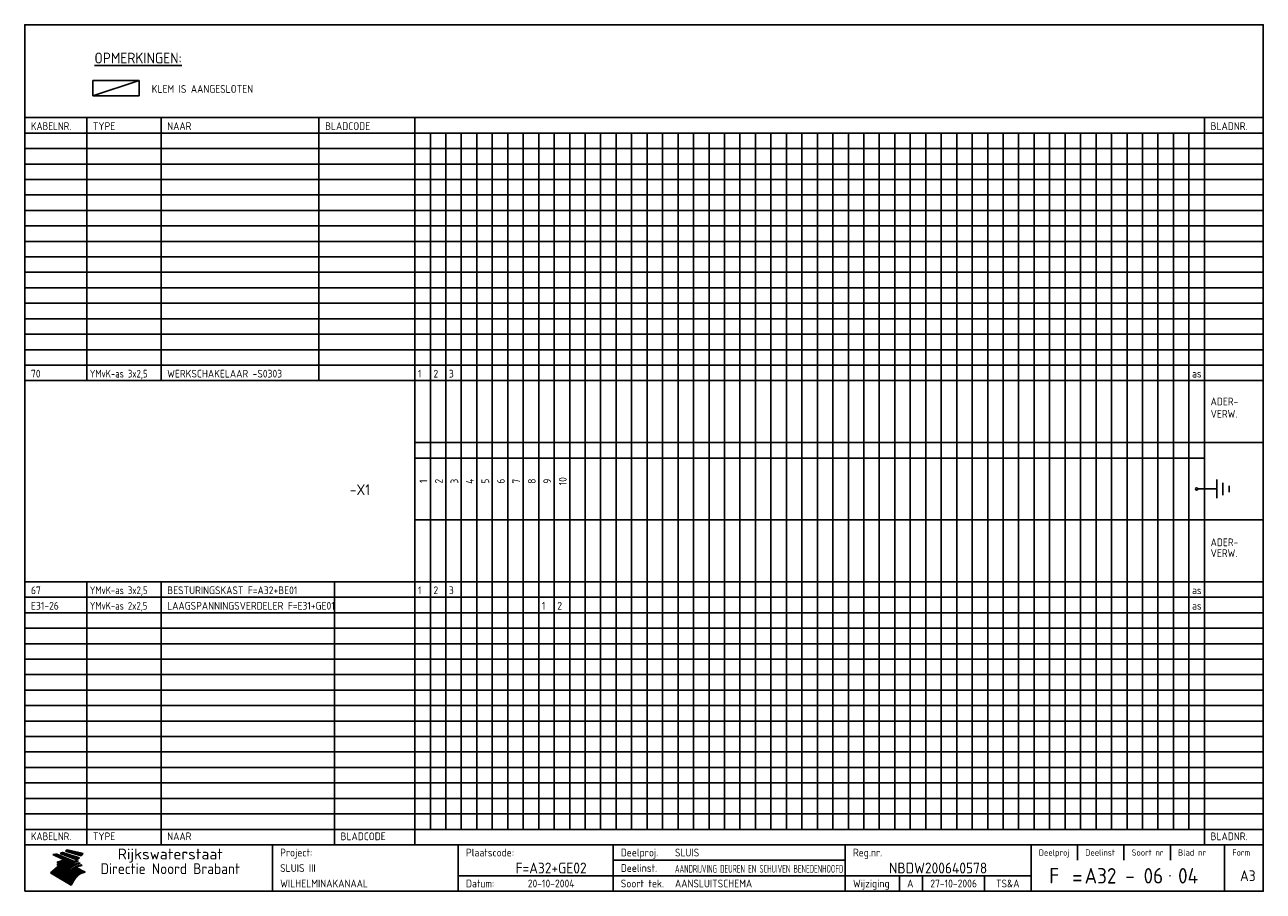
# Model space of a CAD drawing. Extents: x 10 to 410, y 10 to 290.
import ezdxf
from ezdxf.enums import TextEntityAlignment as Align

# ---------------------------------------------------------------- set-up
doc = ezdxf.new("R2010")
doc.units = 0
doc.header["$MEASUREMENT"] = 0
doc.linetypes.add('CENTRE', pattern=[50.8, 31.75, -6.35, 6.35, -6.35])
doc.layers.get('0').update_dxf_attribs({"linetype": 'CONTINUOUS'})
for name, color, linetype in [('0-25', 7, 'CONTINUOUS'), ('0-35', 2, 'CONTINUOUS'), ('0-50', 3, 'CONTINUOUS'), ('B-25', 7, 'CONTINUOUS'), ('B-35', 2, 'CONTINUOUS'), ('S-25', 7, 'CONTINUOUS'), ('S-35', 2, 'CONTINUOUS')]:
    doc.layers.add(name, color=color, linetype=linetype)
doc.styles.add('ISO', font='iso.shx')
doc.styles.get("Standard").update_dxf_attribs({"font": 'iso.shx'})

# ---------------------------------------------------------------- blocks, each defined once
blk = doc.blocks.new('rme15')
at = {"layer": '0-25'}
for p, q in [((410, 35), (10, 35)), ((410, 30), (10, 30)), ((350, 25), (350, 20)), ((365, 25), (365, 20)), ((380, 25), (380, 20)), ((200, 20), (275, 20)), ((150, 15), (335, 15)), ((292.5, 15), (292.5, 10)), ((300, 15), (300, 10)), ((320, 15), (320, 10))]:
    blk.add_line(p, q, dxfattribs=at)
at = {"layer": '0-25', "color": 7}
for p, q in [((19.1, 21.89), (25.12, 19)), ((19.1, 21.89), (25.12, 19)), ((19.17, 21.86), (20.7, 21.86)), ((19.29, 21.8), (20.83, 21.8)), ((19.4, 21.75), (20.96, 21.75)), ((19.52, 21.69), (21.09, 21.69)), ((19.64, 21.63), (21.22, 21.63)), ((19.74, 21.92), (20.56, 21.92)), ((19.75, 21.58), (21.36, 21.58)), ((19.87, 21.52), (21.49, 21.52)), ((19.99, 21.47), (21.62, 21.47)), ((20.11, 21.41), (21.75, 21.41)), ((20.22, 21.35), (21.88, 21.35)), ((20.25, 21.97), (20.43, 21.97)), ((20.34, 21.3), (22.02, 21.3)), ((20.38, 21.99), (26.02, 19.59)), ((20.38, 21.99), (26.02, 19.59)), ((20.46, 21.24), (22.15, 21.24)), ((20.57, 21.18), (22.28, 21.18)), ((20.69, 21.13), (22.41, 21.13)), ((20.81, 21.07), (22.55, 21.07)), ((20.92, 21.02), (22.68, 21.02)), ((21.04, 20.96), (22.81, 20.96)), ((21.16, 20.9), (22.94, 20.9)), ((21.27, 20.85), (23.07, 20.85)), ((21.39, 20.79), (23.21, 20.79)), ((21.47, 22.25), (26.83, 20.19)), ((21.47, 22.25), (26.83, 20.19)), ((21.49, 22.25), (23.07, 22.25)), ((21.51, 20.73), (23.34, 20.73)), ((21.6, 22.2), (23.25, 22.2)), ((21.63, 20.68), (23.47, 20.68)), ((21.65, 22.31), (22.89, 22.31)), ((21.74, 20.62), (23.6, 20.62)), ((21.75, 22.14), (23.42, 22.14)), ((21.8, 22.37), (22.71, 22.37)), ((21.86, 20.57), (23.73, 20.57)), ((21.9, 22.08), (23.6, 22.08)), ((21.94, 22.42), (22.53, 22.42)), ((21.98, 20.51), (23.87, 20.51)), ((22.04, 22.03), (23.78, 22.03)), ((22.06, 22.48), (22.36, 22.48)), ((22.09, 20.45), (24, 20.45)), ((22.18, 22.53), (27.65, 20.8)), ((22.18, 22.53), (27.65, 20.8)), ((22.19, 21.97), (23.96, 21.97)), ((22.21, 20.4), (24.13, 20.4)), ((22.33, 20.34), (24.26, 20.34)), ((22.34, 21.92), (24.13, 21.92)), ((22.37, 20), (23.08, 20)), ((22.44, 20.28), (24.4, 20.28)), ((22.48, 21.86), (24.31, 21.86)), ((22.49, 20.06), (23.04, 20.06)), ((22.56, 20.23), (24.53, 20.23)), ((22.61, 20.12), (22.93, 20.12)), ((22.63, 21.8), (24.49, 21.8)), ((22.68, 20.17), (24.66, 20.17)), ((22.71, 20.17), (22.82, 20.17)), ((23.11, 20.02), (22.77, 20.2)), ((23.11, 20.02), (22.77, 20.2)), ((22.78, 21.75), (24.67, 21.75)), ((22.79, 20.12), (24.79, 20.12)), ((22.91, 20.06), (24.92, 20.06)), ((22.92, 21.69), (24.85, 21.69)), ((23.03, 20), (25.06, 20)), ((23.07, 21.63), (25.02, 21.63)), ((23.14, 22.99), (28.22, 21.46)), ((23.14, 22.99), (28.22, 21.46)), ((23.15, 22.98), (25.33, 22.98)), ((23.22, 21.58), (25.2, 21.58)), ((23.23, 23.04), (25.09, 23.04)), ((23.32, 23.1), (24.84, 23.1)), ((23.34, 22.93), (25.57, 22.93)), ((23.36, 21.52), (25.38, 21.52)), ((23.4, 23.15), (24.6, 23.15)), ((23.49, 23.21), (24.36, 23.21)), ((23.51, 21.47), (25.56, 21.47)), ((23.52, 22.87), (25.81, 22.87)), ((23.57, 23.27), (24.12, 23.27)), ((23.64, 23.32), (23.87, 23.32)), ((23.66, 21.41), (25.74, 21.41)), ((23.7, 23.36), (28.82, 22.17)), ((23.7, 23.36), (28.82, 22.17)), ((23.71, 22.82), (26.06, 22.82)), ((23.8, 21.35), (25.91, 21.35)), ((23.9, 22.76), (26.3, 22.76)), ((23.95, 21.3), (26.09, 21.3)), ((24.09, 22.7), (26.54, 22.7)), ((24.09, 21.24), (26.27, 21.24)), ((24.24, 21.18), (26.45, 21.18)), ((24.27, 22.65), (26.78, 22.65)), ((24.39, 21.13), (26.62, 21.13)), ((24.46, 22.59), (27.03, 22.59)), ((24.53, 21.07), (26.8, 21.07)), ((24.65, 22.53), (27.27, 22.53)), ((24.68, 21.02), (26.98, 21.02)), ((24.83, 20.96), (27.16, 20.96)), ((24.84, 22.48), (27.51, 22.48)), ((24.97, 20.9), (27.34, 20.9)), ((25.02, 22.42), (27.75, 22.42)), ((25.12, 20.85), (27.51, 20.85)), ((25.21, 22.37), (28, 22.37)), ((25.27, 20.79), (27.63, 20.79)), ((25.4, 22.31), (28.24, 22.31)), ((25.41, 20.73), (27.57, 20.73)), ((25.56, 20.68), (27.51, 20.68)), ((25.58, 22.25), (28.48, 22.25)), ((25.71, 20.62), (27.44, 20.62)), ((25.77, 22.2), (28.72, 22.2)), ((25.85, 20.57), (27.37, 20.57)), ((25.96, 22.14), (28.79, 22.14)), ((26, 20.51), (27.29, 20.51)), ((26.15, 22.08), (28.75, 22.08)), ((26.15, 20.45), (27.22, 20.45)), ((26.29, 20.4), (27.14, 20.4)), ((26.33, 22.03), (28.71, 22.03)), ((26.44, 20.34), (27.06, 20.34)), ((26.52, 21.97), (28.66, 21.97)), ((26.59, 20.28), (26.97, 20.28)), ((26.71, 21.92), (28.62, 21.92)), ((26.73, 20.23), (26.89, 20.23)), ((26.9, 21.86), (28.57, 21.86)), ((27.08, 21.8), (28.52, 21.8)), ((27.27, 21.75), (28.48, 21.75)), ((27.46, 21.69), (28.43, 21.69)), ((27.65, 21.63), (28.38, 21.63)), ((27.83, 21.58), (28.33, 21.58)), ((28.02, 21.52), (28.28, 21.52)), ((28.21, 21.47), (28.22, 21.47)), ((20.58, 17.88), (18.3, 16)), ((20.58, 17.88), (18.3, 16)), ((24.94, 11.97), (18.3, 16)), ((24.94, 11.97), (18.3, 16)), ((18.31, 16.01), (20.96, 16.01)), ((18.38, 16.07), (21.46, 16.07)), ((18.45, 16.12), (21.88, 16.12)), ((18.52, 16.18), (22.15, 16.18)), ((18.59, 16.23), (22.38, 16.23)), ((18.65, 16.29), (22.58, 16.29)), ((18.72, 16.35), (22.75, 16.35)), ((18.79, 16.4), (22.91, 16.4)), ((18.86, 16.46), (20.6, 16.46)), ((18.93, 16.52), (20.6, 16.52)), ((18.99, 16.57), (20.6, 16.57)), ((19.06, 16.63), (20.6, 16.63)), ((19.13, 16.68), (20.6, 16.68)), ((19.2, 16.74), (20.6, 16.74)), ((19.27, 16.8), (20.6, 16.8)), ((19.33, 16.85), (21.07, 16.85)), ((19.4, 16.91), (21.55, 16.91)), ((19.47, 16.97), (21.88, 16.97)), ((19.54, 17.02), (22.13, 17.02)), ((19.61, 17.08), (22.34, 17.08)), ((19.67, 17.13), (20.6, 17.13)), ((19.74, 17.19), (20.6, 17.19)), ((19.81, 17.25), (20.6, 17.25)), ((19.88, 17.3), (20.6, 17.3)), ((19.95, 17.36), (20.6, 17.36)), ((20.01, 17.42), (20.6, 17.42)), ((20.08, 17.47), (20.93, 17.47)), ((20.15, 17.53), (21.26, 17.53)), ((20.22, 17.58), (21.51, 17.58)), ((20.29, 17.64), (21.72, 17.64)), ((20.35, 17.7), (21.9, 17.7)), ((20.42, 17.75), (22.07, 17.75)), ((20.49, 17.81), (22.22, 17.81)), ((20.56, 17.87), (22.36, 17.87)), ((20.6, 19.11), (20.58, 19.51)), ((20.6, 19.11), (20.58, 19.51)), ((20.58, 19.5), (22.09, 19.5)), ((20.58, 19.44), (21.95, 19.44)), ((20.59, 19.38), (21.79, 19.38)), ((20.59, 19.33), (21.62, 19.33)), ((20.59, 19.27), (21.42, 19.27)), ((20.6, 19.22), (21.2, 19.22)), ((20.6, 19.16), (20.93, 19.16)), ((20.6, 19.11), (20.69, 19.12)), ((20.6, 19.11), (20.69, 19.12)), ((20.6, 18.79), (20.77, 18.81)), ((20.6, 18.79), (20.77, 18.81)), ((20.6, 18.29), (20.6, 18.79)), ((20.6, 18.29), (20.6, 18.79)), ((20.6, 18.77), (22.46, 18.77)), ((20.6, 18.71), (22.33, 18.71)), ((20.6, 18.65), (22.19, 18.65)), ((20.6, 18.6), (22.04, 18.6)), ((20.6, 18.54), (21.87, 18.54)), ((20.6, 18.48), (21.68, 18.48)), ((20.6, 18.43), (21.46, 18.43)), ((20.6, 18.37), (21.21, 18.37)), ((20.6, 18.29), (20.88, 18.32)), ((20.6, 18.29), (20.88, 18.32)), ((20.6, 18.32), (20.87, 18.32)), ((20.6, 17.88), (20.86, 17.91)), ((20.6, 17.88), (20.86, 17.91)), ((20.6, 17.43), (20.97, 17.48)), ((20.6, 17.43), (20.97, 17.48)), ((20.6, 17.43), (20.6, 17.09)), ((20.6, 17.43), (20.6, 17.09)), ((20.6, 17.09), (21.26, 17.16)), ((20.6, 17.09), (21.26, 17.16)), ((20.6, 16.8), (21.37, 16.89)), ((20.6, 16.8), (21.37, 16.89)), ((20.6, 16.8), (20.6, 16.45)), ((20.6, 16.8), (20.6, 16.45)), ((20.6, 16.45), (21.56, 16.56)), ((20.6, 16.45), (21.56, 16.56)), ((20.6, 15.97), (21.67, 16.09)), ((20.6, 15.97), (21.67, 16.09)), ((20.7, 16.46), (23.06, 16.46)), ((20.9, 19.55), (22.23, 19.55)), ((20.9, 18.82), (22.59, 18.82)), ((20.98, 17.92), (22.5, 17.92)), ((21.02, 17.13), (22.53, 17.13)), ((21.19, 19.61), (22.35, 19.61)), ((21.2, 16.52), (23.2, 16.52)), ((21.32, 18.88), (22.71, 18.88)), ((21.32, 17.98), (22.62, 17.98)), ((21.42, 19.67), (22.47, 19.67)), ((21.47, 17.19), (22.7, 17.19)), ((21.59, 18.03), (22.74, 18.03)), ((21.61, 18.93), (22.82, 18.93)), ((21.62, 19.72), (22.59, 19.72)), ((21.72, 16.57), (23.32, 16.57)), ((21.77, 17.25), (22.85, 17.25)), ((21.8, 19.78), (22.69, 19.78)), ((21.8, 18.09), (22.85, 18.09)), ((21.84, 18.99), (22.92, 18.99)), ((21.96, 19.83), (22.79, 19.83)), ((21.99, 18.15), (22.95, 18.15)), ((22.01, 17.3), (22.99, 17.3)), ((22.03, 19.05), (23.03, 19.05)), ((22.1, 16.63), (23.44, 16.63)), ((22.11, 19.89), (22.89, 19.89)), ((22.16, 18.2), (23.05, 18.2)), ((22.21, 19.1), (23.12, 19.1)), ((22.21, 17.36), (23.12, 17.36)), ((22.24, 19.95), (22.99, 19.95)), ((22.31, 18.26), (23.15, 18.26)), ((22.36, 19.16), (23.22, 19.16)), ((22.38, 16.68), (23.56, 16.68)), ((22.39, 17.42), (23.24, 17.42)), ((22.45, 18.32), (23.24, 18.32)), ((22.51, 19.22), (23.3, 19.22)), ((22.56, 17.47), (23.36, 17.47)), ((22.59, 18.37), (23.33, 18.37)), ((22.6, 16.74), (23.66, 16.74)), ((22.64, 19.27), (23.39, 19.27)), ((22.71, 18.43), (23.42, 18.43)), ((22.71, 17.53), (23.47, 17.53)), ((22.77, 19.33), (23.47, 19.33)), ((22.79, 16.8), (23.77, 16.8)), ((22.83, 18.48), (23.5, 18.48)), ((22.84, 17.58), (23.57, 17.58)), ((22.89, 19.38), (23.55, 19.38)), ((22.94, 18.54), (23.58, 18.54)), ((22.96, 16.85), (23.86, 16.85)), ((22.97, 17.64), (23.67, 17.64)), ((23, 19.44), (23.63, 19.44)), ((23.04, 18.6), (23.66, 18.6)), ((23.1, 19.5), (23.72, 19.5)), ((23.1, 17.7), (23.77, 17.7)), ((23.12, 16.91), (23.96, 16.91)), ((23.14, 18.65), (23.74, 18.65)), ((23.15, 19.95), (25.19, 19.95)), ((23.21, 19.55), (23.8, 19.55)), ((23.21, 17.75), (23.86, 17.75)), ((23.21, 16.01), (28.9, 16.01)), ((23.24, 18.71), (23.82, 18.71)), ((23.26, 19.89), (25.32, 19.89)), ((23.26, 16.97), (24.05, 16.97)), ((23.3, 19.61), (23.88, 19.61)), ((23.32, 17.81), (23.95, 17.81)), ((23.33, 18.77), (23.91, 18.77)), ((23.37, 16.07), (29.08, 16.07)), ((23.38, 19.83), (25.45, 19.83)), ((23.39, 19.67), (23.81, 19.67)), ((23.39, 17.02), (24.14, 17.02)), ((23.42, 18.82), (23.99, 18.82)), ((23.42, 17.87), (24.03, 17.87)), ((23.45, 19.7), (23.58, 19.79)), ((23.45, 19.7), (23.58, 19.79)), ((23.48, 19.72), (23.7, 19.72)), ((23.5, 19.78), (25.58, 19.78)), ((23.51, 18.88), (24.07, 18.88)), ((23.51, 16.12), (29.27, 16.12)), ((23.52, 17.92), (24.11, 17.92)), ((23.52, 17.08), (24.22, 17.08)), ((23.54, 18.9), (24.3, 19.42)), ((23.54, 18.9), (24.3, 19.42)), ((23.56, 19.78), (23.59, 19.78)), ((23.56, 19.39), (23.9, 19.62)), ((23.56, 19.39), (23.9, 19.62)), ((23.58, 19.79), (23.9, 19.62)), ((23.58, 19.79), (23.9, 19.62)), ((23.59, 18.93), (24.15, 18.93)), ((23.61, 19.72), (25.72, 19.72)), ((23.62, 17.98), (24.2, 17.98)), ((23.63, 17.13), (24.3, 17.13)), ((23.65, 18.59), (24.62, 19.25)), ((23.65, 18.59), (24.62, 19.25)), ((29.41, 16.17), (23.65, 16.17)), ((23.67, 18.99), (24.23, 18.99)), ((23.71, 18.03), (24.28, 18.03)), ((23.73, 19.67), (25.85, 19.67)), ((23.75, 19.05), (24.32, 19.05)), ((23.75, 17.19), (24.38, 17.19)), ((23.77, 16.23), (29.47, 16.23)), ((23.79, 18.09), (24.36, 18.09)), ((23.83, 19.1), (24.4, 19.1)), ((23.85, 19.61), (25.98, 19.61)), ((23.85, 17.25), (24.46, 17.25)), ((23.88, 18.15), (24.44, 18.15)), ((23.89, 16.29), (29.36, 16.29)), ((23.92, 19.16), (24.48, 19.16)), ((23.94, 18.19), (25.23, 19.07)), ((23.94, 18.19), (25.23, 19.07)), ((23.95, 17.3), (24.55, 17.3)), ((23.96, 19.55), (25.96, 19.55)), ((23.96, 18.2), (24.53, 18.2)), ((24, 19.22), (24.56, 19.22)), ((24, 16.35), (29.24, 16.35)), ((24.04, 18.26), (24.61, 18.26)), ((24.05, 17.36), (24.63, 17.36)), ((24.06, 17.88), (25.34, 18.76)), ((24.06, 17.88), (25.34, 18.76)), ((24.08, 19.5), (25.88, 19.5)), ((24.08, 19.27), (24.58, 19.27)), ((24.11, 16.4), (29.13, 16.4)), ((24.13, 18.32), (24.69, 18.32)), ((24.14, 17.42), (24.71, 17.42)), ((24.16, 19.33), (24.47, 19.33)), ((24.2, 19.44), (25.79, 19.44)), ((24.21, 18.37), (24.77, 18.37)), ((24.21, 16.46), (29.02, 16.46)), ((24.23, 17.47), (24.79, 17.47)), ((24.24, 17.48), (25.52, 18.36)), ((24.24, 17.48), (25.52, 18.36)), ((24.25, 19.38), (24.36, 19.38)), ((24.29, 18.43), (24.85, 18.43)), ((24.3, 19.42), (24.62, 19.25)), ((24.3, 19.42), (24.62, 19.25)), ((24.31, 19.38), (25.71, 19.38)), ((24.31, 17.53), (24.87, 17.53)), ((24.31, 16.52), (28.91, 16.52)), ((24.35, 17.17), (25.64, 18.05)), ((24.35, 17.17), (25.64, 18.05)), ((24.37, 18.48), (24.94, 18.48)), ((24.39, 17.58), (24.96, 17.58)), ((24.4, 16.57), (28.79, 16.57)), ((24.43, 19.33), (25.62, 19.33)), ((24.45, 18.54), (25.02, 18.54)), ((24.47, 17.64), (25.04, 17.64)), ((24.49, 16.63), (28.68, 16.63)), ((24.54, 18.6), (25.1, 18.6)), ((24.55, 19.27), (25.54, 19.27)), ((24.56, 17.7), (25.12, 17.7)), ((24.57, 16.68), (28.57, 16.68)), ((24.62, 18.65), (25.18, 18.65)), ((24.63, 16.72), (25.91, 17.6)), ((24.63, 16.72), (25.91, 17.6)), ((24.64, 17.75), (25.2, 17.75)), ((24.66, 16.74), (28.45, 16.74)), ((24.67, 19.22), (25.45, 19.22)), ((24.7, 18.71), (25.27, 18.71)), ((24.72, 17.81), (25.29, 17.81)), ((24.74, 16.8), (28.34, 16.8)), ((24.78, 19.16), (25.37, 19.16)), ((24.78, 18.77), (25.34, 18.77)), ((24.8, 17.87), (25.37, 17.87)), ((24.82, 16.85), (28.23, 16.85)), ((24.87, 18.82), (25.4, 18.82)), ((24.89, 17.92), (25.45, 17.92)), ((24.9, 19.1), (25.28, 19.1)), ((24.9, 16.91), (28.11, 16.91)), ((24.95, 18.88), (25.45, 18.88)), ((24.97, 17.98), (25.53, 17.98)), ((24.99, 16.97), (28, 16.97)), ((25.02, 19.05), (25.2, 19.05)), ((25.03, 18.93), (25.51, 18.93)), ((25.05, 18.03), (25.61, 18.03)), ((25.07, 17.02), (27.89, 17.02)), ((25.11, 18.99), (25.57, 18.99)), ((26.02, 19.59), (25.12, 19)), ((26.02, 19.59), (25.12, 19)), ((25.13, 18.09), (25.68, 18.09)), ((25.15, 17.08), (27.77, 17.08)), ((25.19, 19.05), (25.63, 19.05)), ((25.21, 18.15), (25.75, 18.15)), ((25.23, 17.13), (27.66, 17.13)), ((25.26, 19.1), (25.7, 19.1)), ((25.3, 18.2), (25.82, 18.2)), ((25.31, 17.19), (27.55, 17.19)), ((25.33, 19.16), (25.77, 19.16)), ((25.38, 18.26), (25.89, 18.26)), ((25.39, 19.22), (25.85, 19.22)), ((25.4, 17.25), (27.43, 17.25)), ((25.46, 18.32), (25.97, 18.32)), ((25.47, 19.27), (25.93, 19.27)), ((25.48, 17.3), (27.32, 17.3)), ((25.54, 19.33), (26.03, 19.33)), ((25.54, 18.37), (26.06, 18.37)), ((25.56, 17.36), (27.21, 17.36)), ((25.62, 18.43), (26.14, 18.43)), ((25.63, 19.38), (26.13, 19.38)), ((25.64, 17.42), (27.1, 17.42)), ((25.7, 18.48), (26.24, 18.48)), ((25.72, 19.44), (26.24, 19.44)), ((25.73, 17.47), (26.98, 17.47)), ((25.79, 18.54), (26.34, 18.54)), ((25.81, 17.53), (26.87, 17.53)), ((25.82, 19.5), (26.36, 19.5)), ((25.89, 18.6), (26.46, 18.6)), ((25.89, 17.58), (26.76, 17.58)), ((25.93, 19.55), (26.53, 19.55)), ((25.96, 17.64), (26.64, 17.64)), ((25.99, 18.65), (26.58, 18.65)), ((26.04, 17.7), (26.59, 17.7)), ((26.06, 19.61), (26.85, 19.61)), ((26.1, 18.71), (26.72, 18.71)), ((26.12, 17.75), (26.67, 17.75)), ((26.2, 17.81), (26.76, 17.81)), ((26.21, 19.67), (27.23, 19.67)), ((26.23, 18.77), (26.89, 18.77)), ((26.29, 17.87), (26.86, 17.87)), ((26.37, 18.82), (27.09, 18.82)), ((26.39, 17.92), (26.97, 17.92)), ((26.44, 19.72), (27.18, 19.72)), ((26.49, 17.98), (27.09, 17.98)), ((26.53, 18.88), (27.34, 18.88)), ((26.56, 17.68), (29.54, 16.2)), ((26.56, 17.68), (29.54, 16.2)), ((26.6, 18.03), (27.22, 18.03)), ((26.72, 18.09), (27.38, 18.09)), ((26.73, 18.93), (27.66, 18.93)), ((26.85, 18.15), (27.56, 18.15)), ((26.99, 18.99), (27.9, 18.99)), ((27, 18.2), (27.8, 18.2)), ((27.13, 19.78), (27.25, 19.64)), ((27.13, 19.78), (27.25, 19.64)), ((27.18, 18.26), (28.13, 18.26)), ((27.26, 19.05), (27.84, 19.05)), ((27.39, 18.32), (28.47, 18.32)), ((27.7, 18.37), (28.49, 18.37)), ((27.78, 19.1), (27.93, 18.96)), ((27.78, 19.1), (27.93, 18.96)), ((28, 18.43), (28.44, 18.43)), ((28.29, 15.83), (29.54, 16.2)), ((28.29, 15.83), (29.54, 16.2)), ((28.39, 18.48), (28.54, 18.32)), ((28.39, 18.48), (28.54, 18.32)), ((29.54, 16.2), (29.45, 16.17)), ((29.54, 16.2), (29.45, 16.17)), ((29.46, 16.18), (29.47, 16.18)), ((18.38, 15.95), (20.6, 15.95)), ((18.47, 15.9), (20.6, 15.9)), ((18.57, 15.84), (20.6, 15.84)), ((18.66, 15.78), (20.6, 15.78)), ((18.75, 15.73), (20.6, 15.73)), ((18.85, 15.67), (20.6, 15.67)), ((18.94, 15.62), (20.6, 15.62)), ((19.03, 15.56), (27.83, 15.56)), ((19.12, 15.5), (27.75, 15.5)), ((19.22, 15.45), (27.66, 15.45)), ((19.31, 15.39), (27.58, 15.39)), ((19.4, 15.33), (27.5, 15.33)), ((19.49, 15.28), (27.43, 15.28)), ((19.59, 15.22), (27.36, 15.22)), ((19.68, 15.17), (27.29, 15.17)), ((19.77, 15.11), (27.22, 15.11)), ((19.86, 15.05), (27.15, 15.05)), ((19.96, 15), (27.09, 15)), ((20.05, 14.94), (27.02, 14.94)), ((20.14, 14.88), (26.96, 14.88)), ((20.24, 14.83), (26.9, 14.83)), ((20.33, 14.77), (26.84, 14.77)), ((20.42, 14.72), (26.79, 14.72)), ((20.51, 14.66), (26.73, 14.66)), ((20.6, 15.97), (20.6, 15.58)), ((20.6, 15.97), (20.6, 15.58)), ((20.6, 15.58), (21.95, 15.73)), ((20.6, 15.58), (21.95, 15.73)), ((20.61, 14.6), (26.68, 14.6)), ((20.7, 14.55), (26.62, 14.55)), ((20.79, 14.49), (26.57, 14.49)), ((20.88, 14.43), (26.52, 14.43)), ((20.94, 15.62), (27.92, 15.62)), ((20.98, 14.38), (26.47, 14.38)), ((21.07, 14.32), (26.42, 14.32)), ((21.16, 14.27), (26.38, 14.27)), ((21.25, 14.21), (26.33, 14.21)), ((21.35, 14.15), (26.29, 14.15)), ((21.44, 14.1), (26.24, 14.1)), ((21.45, 15.67), (28.01, 15.67)), ((21.53, 14.04), (26.2, 14.04)), ((21.63, 13.98), (26.16, 13.98)), ((21.72, 13.93), (26.12, 13.93)), ((21.81, 13.87), (26.08, 13.87)), ((21.9, 13.82), (26.04, 13.82)), ((21.96, 15.73), (28.11, 15.73)), ((22, 13.76), (26, 13.76)), ((22.09, 13.7), (25.96, 13.7)), ((22.18, 13.65), (25.93, 13.65)), ((22.27, 13.59), (25.89, 13.59)), ((22.34, 15.78), (28.21, 15.78)), ((22.37, 13.53), (25.86, 13.53)), ((22.46, 13.48), (25.82, 13.48)), ((22.55, 13.42), (25.79, 13.42)), ((22.62, 15.84), (28.33, 15.84)), ((22.65, 13.37), (25.76, 13.37)), ((22.74, 13.31), (25.73, 13.31)), ((22.83, 13.25), (25.69, 13.25)), ((22.84, 15.9), (28.52, 15.9)), ((22.92, 13.2), (25.66, 13.2)), ((23.02, 13.14), (25.63, 13.14)), ((23.04, 15.95), (28.71, 15.95)), ((23.11, 13.08), (25.59, 13.08)), ((23.2, 13.03), (25.56, 13.03)), ((23.29, 12.97), (25.53, 12.97)), ((23.39, 12.92), (25.5, 12.92)), ((23.48, 12.86), (25.46, 12.86)), ((23.57, 12.8), (25.43, 12.8)), ((23.66, 12.75), (25.4, 12.75)), ((23.76, 12.69), (25.36, 12.69)), ((23.85, 12.63), (25.33, 12.63)), ((23.94, 12.58), (25.3, 12.58)), ((24.04, 12.52), (25.26, 12.52)), ((24.13, 12.47), (25.23, 12.47)), ((24.22, 12.41), (25.2, 12.41)), ((24.31, 12.35), (25.17, 12.35)), ((24.41, 12.3), (25.13, 12.3)), ((24.5, 12.24), (25.1, 12.24)), ((24.59, 12.18), (25.07, 12.18)), ((24.68, 12.13), (25.03, 12.13)), ((24.78, 12.07), (25, 12.07)), ((24.87, 12.02), (24.97, 12.02)), ((24.94, 11.97), (25.81, 13.45)), ((24.94, 11.97), (25.81, 13.45))]:
    blk.add_line(p, q, dxfattribs=at)
for centre, radius, start, end in [((19.15, 29.7), 7.8, 269.6055, 279.0886), ((19.15, 29.7), 7.8, 269.6055, 279.0886), ((19.93, 25.38), 5.91, 276.3402, 298.7463), ((19.93, 25.38), 5.91, 276.3402, 298.7463), ((19.84, 25.09), 6.03, 278.129, 302.868), ((19.84, 25.09), 6.03, 278.129, 302.868), ((19.84, 27.26), 5.27, 288.0217, 296.3084), ((19.84, 27.26), 5.27, 288.0217, 296.3084), ((20.49, 27.56), 5.28, 300.0654, 307.393), ((20.49, 27.56), 5.28, 300.0654, 307.393), ((24.11, 24.7), 5.26, 301.1147, 312.2814), ((24.11, 24.7), 5.26, 301.1147, 312.2814), ((21.95, 27.32), 8.59, 316.9248, 323.1399), ((21.95, 27.32), 8.59, 316.9248, 323.1399), ((20.21, 23.78), 5.91, 273.6149, 304.3803), ((20.21, 23.78), 5.91, 273.6149, 304.3803), ((20.35, 24.56), 5.76, 274.164, 302.5474), ((20.35, 24.56), 5.76, 274.164, 302.5474), ((20.05, 24.28), 6.02, 277.9472, 305.7139), ((20.05, 24.28), 6.02, 277.9472, 305.7139), ((20.04, 23.49), 6.09, 278.8115, 306.4242), ((20.04, 23.49), 6.09, 278.8115, 306.4242), ((20.53, 23.07), 5.96, 277.0519, 304.973), ((20.53, 23.07), 5.96, 277.0519, 304.973), ((20.72, 22.76), 5.91, 276.3402, 304.3803), ((20.72, 22.76), 5.91, 276.3402, 304.3803), ((21.06, 22.34), 5.81, 274.9043, 303.1745), ((21.06, 22.34), 5.81, 274.9043, 303.1745), ((20.82, 22.06), 6.04, 278.1111, 305.8489), ((20.82, 22.06), 6.04, 278.1111, 305.8489), ((21.3, 21.6), 5.91, 276.3402, 304.3803), ((21.3, 21.6), 5.91, 276.3402, 304.3803), ((27.05, 17.17), 2.63, 107.4286, 133.7799), ((27.05, 17.17), 2.63, 107.4286, 133.7799), ((27.45, 16.91), 2.81, 110.4143, 138.7411), ((27.45, 16.91), 2.81, 110.4143, 138.7411), ((27.57, 15.64), 3.4, 98.1566, 126.9045), ((27.57, 15.64), 3.4, 98.1566, 126.9045), ((27.91, 15.54), 3.39, 100.5835, 132.088), ((27.91, 15.54), 3.39, 100.5835, 132.088), ((28.21, 14.74), 3.67, 95.7581, 128.7216), ((28.21, 14.74), 3.67, 95.7581, 128.7216), ((27.01, 16.84), 2.93, 87.7348, 104.8316), ((27.01, 16.84), 2.93, 87.7348, 104.8316), ((27.37, 15.71), 3.93, 91.7838, 103.2817), ((27.37, 15.71), 3.93, 91.7838, 103.2817), ((28.4, 15.05), 3.21, 96.3886, 125.0052), ((28.4, 15.05), 3.21, 96.3886, 125.0052), ((27.82, 16.31), 2.8, 90.634, 105.1984), ((27.82, 16.31), 2.8, 90.634, 105.1984), ((28.19, 15.04), 3.93, 93.8342, 103.2817), ((28.19, 15.04), 3.93, 93.8342, 103.2817), ((28.58, 15.69), 2.8, 93.8141, 105.1984), ((28.58, 15.69), 2.8, 93.8141, 105.1984), ((28.95, 14.41), 3.93, 96.0135, 103.2817), ((28.95, 14.41), 3.93, 96.0135, 103.2817), ((31.24, 10.26), 6.3, 117.9568, 149.6251), ((31.24, 10.26), 6.3, 117.9568, 149.6251)]:
    blk.add_arc(centre, radius, start, end, dxfattribs=at)
at = {"layer": '0-35'}
for p, q in [((90, 25), (90, 10)), ((150, 25), (150, 10)), ((200, 25), (200, 10)), ((275, 25), (275, 10)), ((335, 25), (335, 10)), ((397.5, 25), (397.5, 10))]:
    blk.add_line(p, q, dxfattribs=at)
at = {"layer": '0-50'}
for p, q in [((10, 25), (410, 25)), ((348.75, 15), (351.25, 15)), ((348.75, 13.5), (351.25, 13.5))]:
    blk.add_line(p, q, dxfattribs=at)
blk.add_lwpolyline([(10, 10), (410, 10), (410, 290), (10, 290)], close=True, dxfattribs=at)
at = {"layer": '0-50', "const_width": 0.25}
blk.add_lwpolyline([(379.75, 15, 1), (380, 15, 1)], format="xyb", close=True, dxfattribs=at)
at = {"layer": '0-25', "style": 'ISO'}
for s, height, p in [('Project:', 2.5, (92.5, 22.5)), ('Plaatscode:', 2.5, (152.5, 22.5)), ('Deelproj.', 2.5, (202.5, 22.5)), ('Reg.nr.', 2.5, (277.5, 22.5)), ('Deelproj', 2, (337.5, 22.5)), ('Deelinst', 2, (352.5, 22.5)), ('Soort nr', 2, (367.5, 22.5)), ('Blad nr', 2, (382.5, 22.5)), ('Form', 2, (400, 22.5)), ('Deelinst.', 2.5, (202.5, 17.5)), ('Datum:', 2.5, (152.5, 12.5)), ('Soort tek.', 2.5, (202.5, 12.5)), ('Wijziging', 2.5, (277.5, 12.5))]:
    blk.add_text(s, height=height, dxfattribs=at).set_placement(p, align=Align.MIDDLE_LEFT)
for tag, height, p in [('N', 2.5, (220, 22.5)), ('B', 2.5, (92.5, 17.5)), ('P', 1.8, (220, 17.5)), ('C', 2.5, (92.5, 12.5)), ('U', 2.5, (220, 12.5)), ('REV', 2.5, (295, 12.5))]:
    blk.add_attdef(tag, text='', height=height, dxfattribs=at).set_placement(p, align=Align.MIDDLE_LEFT)
for tag, p in [('W', (180, 12.5)), ('Z', (310, 12.5)), ('Y', (327.5, 12.5))]:
    blk.add_attdef(tag, text='', height=2.5, dxfattribs=at).set_placement(p, align=Align.MIDDLE)
at = {"layer": '0-35', "style": 'ISO', "width": 1.182609}
blk.add_text('Rijkswaterstaat', height=3.5, dxfattribs=at).set_placement((40, 20.28), (74, 20.28), align=Align.FIT)
at = {"layer": '0-35', "color": 2, "style": 'ISO', "width": 1.016949}
blk.add_text('Directie Noord Brabant', height=3.5, dxfattribs=at).set_placement((34.5, 15.53), (79.5, 15.53), align=Align.FIT)
at = {"layer": '0-35', "style": 'ISO'}
blk.add_attdef('X', text='', height=3.5, dxfattribs=at).set_placement((180, 17.5), align=Align.MIDDLE_CENTER)
blk.add_attdef('RNR', text='', height=3.5, dxfattribs=at).set_placement((305, 17.5), align=Align.MIDDLE)
blk.add_attdef('FORM', text='', height=3.5, dxfattribs=at).set_placement((402.5, 15), align=Align.MIDDLE_LEFT)
at = {"layer": '0-50', "style": 'ISO'}
for tag, p in [('M', (342.5, 15)), ('O', (365, 15))]:
    blk.add_attdef(tag, text='', height=5, dxfattribs=at).set_placement(p, align=Align.MIDDLE)
blk.add_attdef('Q', text='', height=5, dxfattribs=at).set_placement((382.5, 15), align=Align.MIDDLE_LEFT)

msp = doc.modelspace()

# ---------------------------------------------------------------- linework, layer by layer
msp.add_line((136, 150), (391, 150))
at = {"layer": 'S-25'}
for p, q in [((32, 272), (32, 267)), ((47, 272), (32, 272)), ((32, 267), (47, 272)), ((47, 267), (47, 272)), ((32, 267), (47, 267)), ((10, 260), (410, 260)), ((10, 255), (410, 255)), ((141, 255), (141, 175)), ((146, 255), (146, 175)), ((151, 255), (151, 175)), ((156, 255), (156, 175)), ((161, 255), (161, 30)), ((166, 255), (166, 175)), ((171, 255), (171, 175)), ((176, 255), (176, 175)), ((181, 255), (181, 175)), ((186, 255), (186, 30)), ((191, 255), (191, 175)), ((196, 255), (196, 175)), ((201, 255), (201, 175)), ((206, 255), (206, 175)), ((211, 255), (211, 30)), ((216, 255), (216, 175)), ((221, 255), (221, 175)), ((226, 255), (226, 175)), ((231, 255), (231, 175)), ((236, 255), (236, 30)), ((241, 255), (241, 175)), ((246, 255), (246, 175)), ((251, 255), (251, 175)), ((256, 255), (256, 175)), ((261, 255), (261, 30)), ((266, 255), (266, 175)), ((271, 255), (271, 175)), ((276, 255), (276, 175)), ((281, 255), (281, 175)), ((286, 255), (286, 30)), ((291, 255), (291, 175)), ((296, 255), (296, 175)), ((301, 255), (301, 175)), ((306, 255), (306, 175)), ((311, 255), (311, 30)), ((316, 255), (316, 175)), ((321, 255), (321, 175)), ((326, 255), (326, 175)), ((331, 255), (331, 175)), ((336, 255), (336, 30)), ((341, 255), (341, 175)), ((346, 255), (346, 175)), ((351, 255), (351, 175)), ((356, 255), (356, 175)), ((361, 255), (361, 30)), ((366, 255), (366, 175)), ((371, 255), (371, 175)), ((376, 255), (376, 175)), ((381, 255), (381, 175)), ((386, 255), (386, 30)), ((10, 250), (410, 250)), ((10, 245), (410, 245)), ((10, 240), (410, 240)), ((10, 235), (410, 235)), ((10, 230), (410, 230)), ((10, 225), (410, 225)), ((10, 220), (410, 220)), ((10, 215), (410, 215)), ((10, 210), (410, 210)), ((10, 205), (410, 205)), ((10, 200), (410, 200)), ((10, 195), (410, 195)), ((10, 190), (410, 190)), ((10, 185), (410, 185)), ((10, 180), (410, 180)), ((10, 175), (410, 175)), ((141, 175), (141, 110)), ((146, 175), (146, 110)), ((151, 175), (151, 110)), ((156, 175), (156, 110)), ((166, 175), (166, 110)), ((171, 175), (171, 110)), ((176, 175), (176, 110)), ((181, 175), (181, 110)), ((191, 175), (191, 110)), ((196, 175), (196, 110)), ((201, 175), (201, 110)), ((206, 175), (206, 110)), ((216, 175), (216, 110)), ((221, 175), (221, 110)), ((226, 175), (226, 110)), ((231, 175), (231, 110)), ((241, 175), (241, 110)), ((246, 175), (246, 110)), ((251, 175), (251, 110)), ((256, 175), (256, 110)), ((266, 175), (266, 110)), ((271, 175), (271, 110)), ((276, 175), (276, 110)), ((281, 175), (281, 110)), ((291, 175), (291, 110)), ((296, 175), (296, 110)), ((301, 175), (301, 110)), ((306, 175), (306, 110)), ((316, 175), (316, 110)), ((321, 175), (321, 110)), ((326, 175), (326, 110)), ((331, 175), (331, 110)), ((341, 175), (341, 110)), ((346, 175), (346, 110)), ((351, 175), (351, 110)), ((356, 175), (356, 110)), ((366, 175), (366, 110)), ((371, 175), (371, 110)), ((376, 175), (376, 110)), ((381, 175), (381, 110)), ((389, 140), (395, 140)), ((395, 143), (395, 137)), ((397, 142), (397, 138)), ((399, 141), (399, 139)), ((10, 110), (410, 110)), ((141, 110), (141, 30)), ((146, 110), (146, 30)), ((151, 110), (151, 30)), ((156, 110), (156, 30)), ((166, 110), (166, 30)), ((171, 110), (171, 30)), ((176, 110), (176, 30)), ((181, 110), (181, 30)), ((191, 110), (191, 30)), ((196, 110), (196, 30)), ((201, 110), (201, 30)), ((206, 110), (206, 30)), ((216, 110), (216, 30)), ((221, 110), (221, 30)), ((226, 110), (226, 30)), ((231, 110), (231, 30)), ((241, 110), (241, 30)), ((246, 110), (246, 30)), ((251, 110), (251, 30)), ((256, 110), (256, 30)), ((266, 110), (266, 30)), ((271, 110), (271, 30)), ((276, 110), (276, 30)), ((281, 110), (281, 30)), ((291, 110), (291, 30)), ((296, 110), (296, 30)), ((301, 110), (301, 30)), ((306, 110), (306, 30)), ((316, 110), (316, 30)), ((321, 110), (321, 30)), ((326, 110), (326, 30)), ((331, 110), (331, 30)), ((341, 110), (341, 30)), ((346, 110), (346, 30)), ((351, 110), (351, 30)), ((356, 110), (356, 30)), ((366, 110), (366, 30)), ((371, 110), (371, 30)), ((376, 110), (376, 30)), ((381, 110), (381, 30)), ((10, 105), (410, 105)), ((10, 100), (410, 100)), ((10, 95), (410, 95)), ((10, 90), (410, 90)), ((10, 85), (410, 85)), ((10, 80), (410, 80)), ((10, 75), (410, 75)), ((10, 70), (410, 70)), ((10, 65), (410, 65)), ((10, 60), (410, 60)), ((10, 55), (410, 55)), ((10, 50), (410, 50)), ((10, 45), (410, 45)), ((10, 40), (410, 40)), ((10, 35), (410, 35)), ((10, 30), (410, 30))]:
    msp.add_line(p, q, dxfattribs=at)
for start, end in [(0, 180), (180, 0)]:
    msp.add_arc((388.5, 140), 0.375, start, end, dxfattribs=at)
at = {"layer": 'S-35'}
for p, q in [((30, 260), (30, 175)), ((54, 260), (54, 175)), ((105, 260), (105, 175)), ((136, 260), (136, 25)), ((391, 260), (391, 25)), ((136, 155), (410, 155)), ((136, 130), (410, 130)), ((30, 110), (30, 25)), ((54, 110), (54, 25)), ((110, 110), (110, 25))]:
    msp.add_line(p, q, dxfattribs=at)

# ---------------------------------------------------------------- block references
at = {"linetype": 'CENTRE'}
ref = msp.add_blockref('rme15', (0, 0), dxfattribs=at)
ref.add_attrib('B', 'SLUIS III', dxfattribs={"layer": '0-25', "height": 2.5, "style": 'ISO'}).set_placement((92.5, 17.5), align=Align.MIDDLE_LEFT)
ref.add_attrib('C', 'WILHELMINAKANAAL', dxfattribs={"layer": '0-25', "height": 2.5, "style": 'ISO'}).set_placement((92.5, 12.5), align=Align.MIDDLE_LEFT)
ref.add_attrib('N', 'SLUIS', dxfattribs={"layer": '0-25', "height": 2.5, "style": 'ISO'}).set_placement((220, 22.5), align=Align.MIDDLE_LEFT)
ref.add_attrib('U', 'AANSLUITSCHEMA', dxfattribs={"layer": '0-25', "height": 2.5, "style": 'ISO'}).set_placement((220, 12.5), align=Align.MIDDLE_LEFT)
ref.add_attrib('M', 'F', dxfattribs={"layer": '0-50', "height": 5, "style": 'ISO'}).set_placement((342.5, 15), align=Align.MIDDLE)
ref.add_attrib('O', 'A32 - 06', dxfattribs={"layer": '0-50', "height": 5, "style": 'ISO'}).set_placement((365, 15), align=Align.MIDDLE)
ref.add_attrib('Q', '04', dxfattribs={"layer": '0-50', "height": 5, "style": 'ISO'}).set_placement((382.5, 15), align=Align.MIDDLE_LEFT)
ref.add_attrib('X', 'F=A32+GE02', dxfattribs={"layer": '0-35', "height": 3.5, "style": 'ISO'}).set_placement((180, 17.5), align=Align.MIDDLE_CENTER)
ref.add_attrib('RNR', 'NBDW200640578', dxfattribs={"layer": '0-35', "height": 3.5, "style": 'ISO'}).set_placement((305, 17.5), align=Align.MIDDLE)
ref.add_attrib('W', '20-10-2004', dxfattribs={"layer": '0-25', "height": 2.5, "style": 'ISO'}).set_placement((180, 12.5), align=Align.MIDDLE)
ref.add_attrib('FORM', 'A3', dxfattribs={"layer": '0-35', "height": 3.5, "style": 'ISO'}).set_placement((402.5, 15), align=Align.MIDDLE_LEFT)
ref.add_attrib('REV', 'A', dxfattribs={"layer": '0-25', "height": 2.5, "style": 'ISO'}).set_placement((295, 12.5), align=Align.MIDDLE_LEFT)
ref.add_attrib('Z', '27-10-2006', dxfattribs={"layer": '0-25', "height": 2.5, "style": 'ISO'}).set_placement((310, 12.5), align=Align.MIDDLE)
ref.add_attrib('Y', 'TS&A', dxfattribs={"layer": '0-25', "height": 2.5, "style": 'ISO'}).set_placement((327.5, 12.5), align=Align.MIDDLE)

# ---------------------------------------------------------------- texts
at = {"layer": 'B-25'}
for s, p in [('KLEM IS AANGESLOTEN', (51, 268)), ('TYPE', (32, 256)), ('NAAR', (56, 256)), ('BLADCODE', (107, 256)), ('BLADNR.', (393, 256)), ('70', (12, 176)), ('WERKSCHAKELAAR -S0303', (56, 176)), ('1', (137, 176)), ('2', (142, 176)), ('3', (147, 176)), ('as', (387, 176)), ('ADER-', (393, 167)), ('VERW.', (393, 163)), ('ADER-', (393, 121.5)), ('VERW.', (393, 118)), ('67', (12, 106)), ('BESTURINGSKAST F=A32+BE01', (56, 106)), ('1', (137, 106)), ('2', (142, 106)), ('3', (147, 106)), ('as', (387, 106)), ('E31-26', (12, 101)), ('LAAGSPANNINGSVERDELER F=E31+GE01', (56, 101)), ('1', (177, 101)), ('2', (182, 101)), ('as', (387, 101)), ('TYPE', (32, 26.5)), ('NAAR', (56, 26.5)), ('BLADCODE', (112, 26.5)), ('BLADNR.', (393, 26.5))]:
    msp.add_text(s, height=2.5, dxfattribs=at).set_placement(p)
at = {"layer": 'B-25', "width": 1.070588}
for p, p2 in [((12, 256), (25, 256)), ((12, 26.5), (25, 26.5))]:
    msp.add_text('KABELNR.', height=2.5, dxfattribs=at).set_placement(p, p2, align=Align.FIT)
at = {"layer": 'B-25', "width": 0.9}
for s, p in [('YMvK-as 3x2,5', (31, 176)), ('YMvK-as 3x2,5', (31, 106)), ('YMvK-as 2x2,5', (31, 101))]:
    msp.add_text(s, height=2.5, dxfattribs=at).set_placement(p)
at = {"layer": 'B-25'}
for s, p in [('10', (185, 142.5)), ('1', (140, 142.5)), ('2', (145, 142.5)), ('3', (150, 142.5)), ('4', (155, 142.5)), ('5', (160, 142.5)), ('6', (165, 142.5)), ('7', (170, 142.5)), ('8', (175, 142.5)), ('9', (180, 142.5))]:
    msp.add_text(s, height=2.5, rotation=90, dxfattribs=at).set_placement(p, align=Align.CENTER)
at = {"layer": 'B-25', "style": 'ISO', "width": 0.767412}
msp.add_text('AANDRIJVING DEUREN EN SCHUIVEN BENEDENHOOFD', height=2.5, dxfattribs=at).set_placement((220, 16), (274.4, 16), align=Align.FIT)
at = {"layer": 'B-35'}
for s, p in [('%%UOPMERKINGEN:', (32.5, 277.5)), ('-X1', (115, 138))]:
    msp.add_text(s, height=3.5, dxfattribs=at).set_placement(p)

doc.saveas('drawing.dxf')
